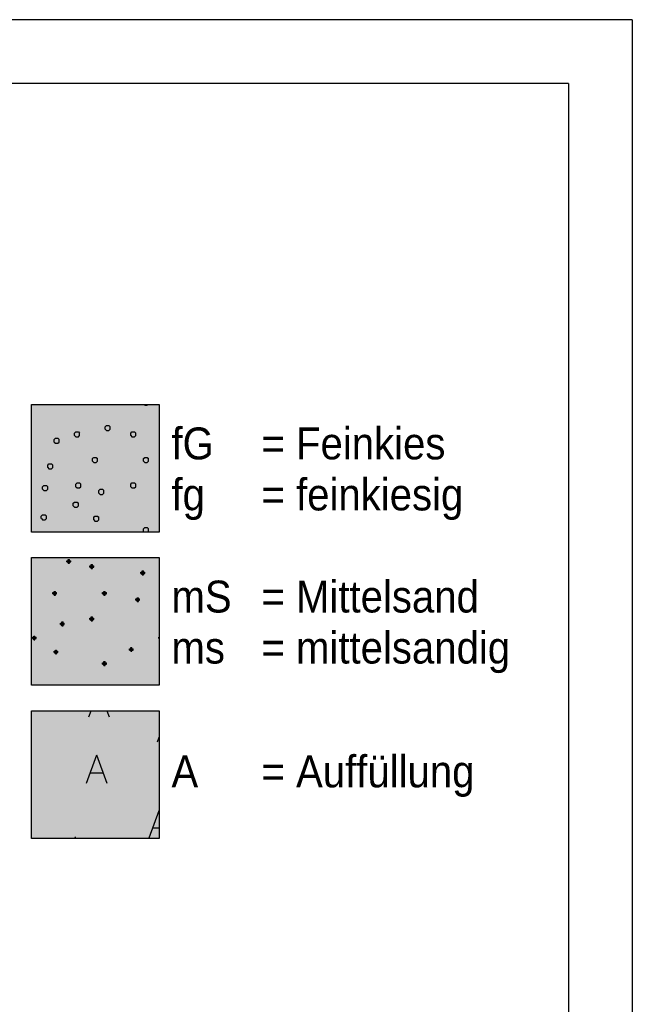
# Paper-space layout 'LEG-GEO DIN-A4' of a CAD drawing. Header units: metres. Extents: x 0 to 210, y 0 to 297.
# Tile 7 of 7: x 162 to 210, y 220 to 297. Entities that reach past the tile are written whole.
import ezdxf

# ---------------------------------------------------------------- set-up
doc = ezdxf.new("R2010")
doc.units = ezdxf.units.M
for name, color, linetype in [('BG_GT_SCH_ALLE', 249, 'Continuous'), ('BG_GT_SO_A', 254, 'Continuous'), ('BG_GT_SO_G', 51, 'Continuous'), ('BG_GT_SO_S', 33, 'Continuous'), ('ZZ_LAYOUT', 2, 'Continuous'), ('ZZ_LEGENDE', 1, 'Continuous')]:
    doc.layers.add(name, color=color, linetype=linetype)
doc.styles.add('ARI025_V', font='arial.ttf', dxfattribs={"height": 2.5})

# ---------------------------------------------------------------- blocks, each defined once
blk = doc.blocks.new('LTV_A4')
at = {"color": 2}
for q in [(0, 297), (210, 0)]:
    blk.add_line((210, 297), q, dxfattribs=at)
at = {"color": 5}
for q in [(20, 292), (205, 5)]:
    blk.add_line((205, 292), q, dxfattribs=at)
blk = doc.blocks.new('11330_LEG-QS')
at = {"layer": 'BG_GT_SCH_ALLE'}
h = blk.add_hatch(dxfattribs=at)
h.set_pattern_fill('00096_FEINKIES', color=256, scale=10, style=0, pattern_type=2)
h.set_pattern_definition([(0, (0.8, 0.3), (0, 10), [0.1, -9.9]), (315, (3.8, 0.2), (10, -3e-12), [0.1414, -14.0007]), (0, (8.3, 0.2), (0, 10), [0.1, -9.9]), (315, (8.7, 4.9), (10, -3e-12), [0.1414, -14.0007]), (315, (5, 4.2), (10, -3e-12), [0.1414, -14.0007]), (45, (6.2, -0.9), (-3e-12, 10), [0.1414, -14.0007]), (90, (1.7, 2.5), (-10, 6e-16), [0.1, -9.9]), (315, (4.5, 2.2), (10, -3e-12), [0.1414, -14.0007]), (90, (6.7, 4.4), (-10, 6e-16), [0.1, -9.9]), (90, (6.6, -1.1), (-10, 6e-16), [0.1, -9.9]), (90, (6.8, 0.4), (-10, 6e-16), [0.1, -9.9]), (90, (8.2, 0), (-10, 6e-16), [0.1, -9.9]), (0, (4.8, 3.8), (0, 10), [0.1, -9.9]), (90, (4.7, 3.9), (-10, 6e-16), [0.1, -9.9]), (90, (2.1, -3.1), (-10, 6e-16), [0.1, -9.9]), (315, (2, 2.7), (10, -3e-12), [0.1414, -14.0007]), (90, (8.2, -0.1), (-10, 6e-16), [0.1, -9.9]), (90, (6.4, 0.4), (-10, 6e-16), [0.1, -9.9]), (90, (1.1, 0.4), (-10, 6e-16), [0.1, -9.9]), (0, (0.8, 0.7), (0, 10), [0.1, -9.9]), (0, (1.9, 2.7), (0, 10), [0.1, -9.9]), (0, (3.9, 0.1), (0, 10), [0.1, -9.9]), (90, (5.1, 3.9), (-10, 6e-16), [0.1, -9.9]), (0, (4.8, 4.2), (0, 10), [0.1, -9.9]), (0, (8, -2.3), (0, 10), [0.1, -9.9]), (45, (8.2, 0.1), (-3e-12, 10), [0.1414, -14.0007]), (90, (6.4, 0.5), (-10, 6e-16), [0.1, -9.9]), (0, (8.3, -0.2), (0, 10), [0.1, -9.9]), (315, (1.7, 2.4), (10, -3e-12), [0.1414, -14.0007]), (0, (8.8, 4.8), (0, 10), [0.1, -9.9]), (45, (3.7, -1.9), (-3e-12, 10), [0.1414, -14.0007]), (315, (1.7, -3.1), (10, -3e-12), [0.1414, -14.0007]), (0, (7.8, 2.7), (0, 10), [0.1, -9.9]), (90, (6.3, 4.4), (-10, 6e-16), [0.1, -9.9]), (0, (7.8, 2.3), (0, 10), [0.1, -9.9]), (0, (3.8, -1.8), (0, 10), [0.1, -9.9]), (45, (4.5, 1.8), (-3e-12, 10), [0.1414, -14.0007]), (45, (0.7, 4.6), (-3e-12, 10), [0.1414, -14.0007]), (0, (4.9, 4.2), (0, 10), [0.1, -9.9]), (0, (0.8, 4.3), (0, 10), [0.1, -9.9]), (45, (7.8, -2), (-3e-12, 10), [0.1414, -14.0007]), (90, (6.2, -1.1), (-10, 6e-16), [0.1, -9.9]), (45, (8.1, -2.3), (-3e-12, 10), [0.1414, -14.0007]), (315, (8.1, -1.9), (10, -3e-12), [0.1414, -14.0007]), (315, (4.2, 1.9), (10, -3e-12), [0.1414, -14.0007]), (315, (6.7, 0.7), (10, -3e-12), [0.1414, -14.0007]), (90, (4.2, 2), (-10, 6e-16), [0.1, -9.9]), (90, (5.1, 4), (-10, 6e-16), [0.1, -9.9]), (0, (8.9, 4.8), (0, 10), [0.1, -9.9]), (0, (4, 0.1), (0, 10), [0.1, -9.9]), (45, (6.5, -1.2), (-3e-12, 10), [0.1414, -14.0007]), (45, (1, 4.3), (-3e-12, 10), [0.1414, -14.0007]), (45, (6.3, 4.6), (-3e-12, 10), [0.1414, -14.0007]), (45, (8, 2.3), (-3e-12, 10), [0.1414, -14.0007]), (90, (9.1, 5), (-10, 6e-16), [0.1, -9.9]), (90, (1.7, 2.4), (-10, 6e-16), [0.1, -9.9]), (90, (6.8, 0.5), (-10, 6e-16), [0.1, -9.9]), (90, (4.1, -2), (-10, 6e-16), [0.1, -9.9]), (90, (3.7, -2), (-10, 6e-16), [0.1, -9.9]), (90, (8.2, -2.1), (-10, 6e-16), [0.1, -9.9]), (90, (8.2, -2.2), (-10, 6e-16), [0.1, -9.9]), (90, (4.7, 4), (-10, 6e-16), [0.1, -9.9]), (0, (1.8, 2.3), (0, 10), [0.1, -9.9]), (0, (3.9, -1.8), (0, 10), [0.1, -9.9]), (0, (8.4, -0.2), (0, 10), [0.1, -9.9]), (90, (0.7, 0.4), (-10, 6e-16), [0.1, -9.9]), (0, (4.3, 1.8), (0, 10), [0.1, -9.9]), (90, (9.1, 4.9), (-10, 6e-16), [0.1, -9.9]), (45, (4.7, 4.1), (-3e-12, 10), [0.1414, -14.0007]), (0, (6.4, -0.8), (0, 10), [0.1, -9.9]), (45, (8.7, 5.1), (-3e-12, 10), [0.1414, -14.0007]), (315, (6.4, 0.4), (10, -3e-12), [0.1414, -14.0007]), (90, (1.7, -3), (-10, 6e-16), [0.1, -9.9]), (315, (4.7, 3.9), (10, -3e-12), [0.1414, -14.0007]), (90, (1.7, -3.1), (-10, 6e-16), [0.1, -9.9]), (90, (6.6, -1), (-10, 6e-16), [0.1, -9.9]), (90, (8.1, 2.5), (-10, 6e-16), [0.1, -9.9]), (90, (7.8, -2.1), (-10, 6e-16), [0.1, -9.9]), (90, (3.8, 0.3), (-10, 6e-16), [0.1, -9.9]), (90, (0.7, 0.5), (-10, 6e-16), [0.1, -9.9]), (0, (0.9, 4.3), (0, 10), [0.1, -9.9]), (90, (0.7, 4.5), (-10, 6e-16), [0.1, -9.9]), (0, (6.5, 0.3), (0, 10), [0.1, -9.9]), (45, (1, 0.3), (-3e-12, 10), [0.1414, -14.0007]), (45, (4.2, 2.1), (-3e-12, 10), [0.1414, -14.0007]), (90, (6.7, 4.5), (-10, 6e-16), [0.1, -9.9]), (0, (8.4, 0.2), (0, 10), [0.1, -9.9]), (0, (6.3, -0.8), (0, 10), [0.1, -9.9]), (0, (6.5, 0.7), (0, 10), [0.1, -9.9]), (90, (3.8, 0.2), (-10, 6e-16), [0.1, -9.9]), (0, (1.9, -3.2), (0, 10), [0.1, -9.9]), (90, (1.1, 0.5), (-10, 6e-16), [0.1, -9.9]), (0, (0.9, 4.7), (0, 10), [0.1, -9.9]), (90, (1.1, 4.4), (-10, 6e-16), [0.1, -9.9]), (0, (6.6, 0.7), (0, 10), [0.1, -9.9]), (0, (0.8, 4.7), (0, 10), [0.1, -9.9]), (90, (6.2, -1), (-10, 6e-16), [0.1, -9.9]), (315, (8.2, -0.1), (10, -3e-12), [0.1414, -14.0007]), (0, (4.3, 2.2), (0, 10), [0.1, -9.9]), (0, (6.4, 4.3), (0, 10), [0.1, -9.9]), (0, (6.4, -1.2), (0, 10), [0.1, -9.9]), (315, (6.2, -1.1), (10, -3e-12), [0.1414, -14.0007]), (90, (3.7, -2.1), (-10, 6e-16), [0.1, -9.9]), (0, (1.8, 2.7), (0, 10), [0.1, -9.9]), (315, (6.5, -0.8), (10, -3e-12), [0.1414, -14.0007]), (90, (6.3, 4.5), (-10, 6e-16), [0.1, -9.9]), (315, (9, 5.2), (10, -3e-12), [0.1414, -14.0007]), (45, (0.7, 0.6), (-3e-12, 10), [0.1414, -14.0007]), (0, (3.8, -2.2), (0, 10), [0.1, -9.9]), (45, (6.4, 0.6), (-3e-12, 10), [0.1414, -14.0007]), (90, (8.6, -0.1), (-10, 6e-16), [0.1, -9.9]), (315, (0.7, 4.4), (10, -3e-12), [0.1414, -14.0007]), (90, (8.6, 0), (-10, 6e-16), [0.1, -9.9]), (90, (8.1, 2.4), (-10, 6e-16), [0.1, -9.9]), (315, (1, 4.7), (10, -3e-12), [0.1414, -14.0007]), (45, (8.5, -0.2), (-3e-12, 10), [0.1414, -14.0007]), (45, (4, -2.2), (-3e-12, 10), [0.1414, -14.0007]), (315, (8, 2.7), (10, -3e-12), [0.1414, -14.0007]), (45, (2, -3.2), (-3e-12, 10), [0.1414, -14.0007]), (315, (7.7, 2.4), (10, -3e-12), [0.1414, -14.0007]), (315, (1, 0.7), (10, -3e-12), [0.1414, -14.0007]), (0, (7.9, -2.3), (0, 10), [0.1, -9.9]), (90, (4.2, 0.2), (-10, 6e-16), [0.1, -9.9]), (45, (3.8, 0.4), (-3e-12, 10), [0.1414, -14.0007]), (0, (1.9, 2.3), (0, 10), [0.1, -9.9]), (90, (7.7, 2.5), (-10, 6e-16), [0.1, -9.9]), (0, (7.9, 2.7), (0, 10), [0.1, -9.9]), (90, (4.2, 0.3), (-10, 6e-16), [0.1, -9.9]), (0, (3.9, 0.5), (0, 10), [0.1, -9.9]), (0, (7.9, 2.3), (0, 10), [0.1, -9.9]), (0, (8, -1.9), (0, 10), [0.1, -9.9]), (90, (7.7, 2.4), (-10, 6e-16), [0.1, -9.9]), (0, (8.8, 5.2), (0, 10), [0.1, -9.9]), (90, (7.8, -2.2), (-10, 6e-16), [0.1, -9.9]), (90, (1.1, 4.5), (-10, 6e-16), [0.1, -9.9]), (0, (6.5, 4.7), (0, 10), [0.1, -9.9]), (90, (4.6, 2), (-10, 6e-16), [0.1, -9.9]), (315, (3.7, -2.1), (10, -3e-12), [0.1414, -14.0007]), (90, (8.7, 4.9), (-10, 6e-16), [0.1, -9.9]), (0, (0.9, 0.7), (0, 10), [0.1, -9.9]), (0, (8.9, 5.2), (0, 10), [0.1, -9.9]), (45, (1.7, -2.9), (-3e-12, 10), [0.1414, -14.0007]), (315, (7.8, -2.2), (10, -3e-12), [0.1414, -14.0007]), (0, (1.8, -3.2), (0, 10), [0.1, -9.9]), (90, (4.2, 1.9), (-10, 6e-16), [0.1, -9.9]), (315, (6.6, 4.7), (10, -3e-12), [0.1414, -14.0007]), (0, (1.8, -2.8), (0, 10), [0.1, -9.9]), (0, (4, 0.5), (0, 10), [0.1, -9.9]), (45, (6.6, 4.3), (-3e-12, 10), [0.1414, -14.0007]), (45, (1.7, 2.6), (-3e-12, 10), [0.1414, -14.0007]), (90, (2.1, -3), (-10, 6e-16), [0.1, -9.9]), (90, (0.7, 4.4), (-10, 6e-16), [0.1, -9.9]), (45, (4.1, 0.1), (-3e-12, 10), [0.1414, -14.0007]), (0, (6.5, 4.3), (0, 10), [0.1, -9.9]), (315, (6.3, 4.4), (10, -3e-12), [0.1414, -14.0007]), (90, (2.1, 2.5), (-10, 6e-16), [0.1, -9.9]), (315, (2, -2.8), (10, -3e-12), [0.1414, -14.0007]), (45, (6.7, 0.3), (-3e-12, 10), [0.1414, -14.0007]), (90, (4.6, 1.9), (-10, 6e-16), [0.1, -9.9]), (0, (0.9, 0.3), (0, 10), [0.1, -9.9]), (0, (6.4, 4.7), (0, 10), [0.1, -9.9]), (315, (0.7, 0.4), (10, -3e-12), [0.1414, -14.0007]), (0, (6.6, 0.3), (0, 10), [0.1, -9.9]), (0, (7.9, -1.9), (0, 10), [0.1, -9.9]), (45, (7.7, 2.6), (-3e-12, 10), [0.1414, -14.0007]), (0, (1.9, -2.8), (0, 10), [0.1, -9.9]), (0, (4.4, 2.2), (0, 10), [0.1, -9.9]), (315, (4.1, 0.5), (10, -3e-12), [0.1414, -14.0007]), (45, (2, 2.3), (-3e-12, 10), [0.1414, -14.0007]), (315, (4, -1.8), (10, -3e-12), [0.1414, -14.0007]), (90, (8.7, 5), (-10, 6e-16), [0.1, -9.9]), (90, (2.1, 2.4), (-10, 6e-16), [0.1, -9.9]), (0, (3.9, -2.2), (0, 10), [0.1, -9.9]), (0, (4.9, 3.8), (0, 10), [0.1, -9.9]), (315, (8.5, 0.2), (10, -3e-12), [0.1414, -14.0007]), (0, (4.4, 1.8), (0, 10), [0.1, -9.9]), (45, (9, 4.8), (-3e-12, 10), [0.1414, -14.0007]), (0, (6.3, -1.2), (0, 10), [0.1, -9.9]), (45, (5, 3.8), (-3e-12, 10), [0.1414, -14.0007]), (90, (4.1, -2.1), (-10, 6e-16), [0.1, -9.9])])
h.paths.add_polyline_path([(-32.056, -25.153), (-42.056, -25.153), (-42.056, -35.153), (-32.056, -35.153)])
h = blk.add_hatch(dxfattribs=at)
h.set_pattern_fill('00141_PGSL_MITTELSAND', color=256, scale=10, style=0, pattern_type=2)
h.set_pattern_definition([(90, (141.7, 13.9), (-9.9, 6e-16), [0.1, -9.8]), (90, (141.1, 10.1), (-9.9, 6e-16), [0.1, -9.8]), (0, (145, 14.4), (0, 9.9), [0.1, -9.8]), (90, (141.6, 13.8), (-9.9, 6e-16), [0.1, -9.8]), (0, (141.5, 14.1), (0, 9.9), [0.1, -9.8]), (90, (138, 12.3), (-9.9, 6e-16), [0.1, -9.8]), (90, (143.4, 11), (-9.9, 6e-16), [0.1, -9.8]), (90, (138, 16.4), (-9.9, 6e-16), [0.1, -9.8]), (0, (144.8, 14.499), (0, 9.9), [0.3, -9.6]), (0, (141.4, 14), (0, 9.9), [0.1, -9.8]), (90, (139.1, 14.4), (-9.9, 6e-16), [0.1, -9.8]), (90, (145.1, 9.9), (-9.9, 6e-16), [0.1, -9.8]), (90, (137.8, 12.4), (-9.9, 6e-16), [0.1, -9.8]), (0, (146.1, 16.9), (0, 9.9), [0.1, -9.8]), (0, (139, 14.4), (0, 9.9), [0.1, -9.8]), (0, (137.9, 12.6), (0, 9.9), [0.1, -9.8]), (0, (138.8, 9), (0, 9.9), [0.1, -9.8]), (90, (138.8, 14.4), (-9.9, 6e-16), [0.1, -9.8]), (90, (143.5, 10.9), (-9.9, 6e-16), [0.1, -9.8]), (90, (144.8, 14.4), (-9.9, 6e-16), [0.1, -9.8]), (90, (141, 10.1), (-9.9, 6e-16), [0.1, -9.8]), (0, (146, 16.899), (0, 9.9), [0.1, -9.8]), (0, (145.1, 9.9), (0, 9.9), [0.1, -9.8]), (90, (140.9, 10), (-9.9, 6e-16), [0.1, -9.8]), (0, (141.4, 13.9), (0, 9.9), [0.1, -9.8]), (90, (145.6, 12.1), (-9.9, 6e-16), [0.1, -9.8]), (0, (144.9, 14.399), (0, 9.9), [0.1, -9.8]), (90, (146.1, 16.8), (-9.9, 6e-16), [0.1, -9.8]), (90, (141.9, 15.9), (-9.9, 6e-16), [0.1, -9.8]), (0, (145.9, 17), (0, 9.9), [0.1, -9.8]), (90, (145.5, 12.1), (-9.9, 6e-16), [0.1, -9.8]), (0, (138, 16.5), (0, 9.9), [0.1, -9.8]), (0, (139, 8.9), (0, 9.9), [0.1, -9.8]), (90, (145.6, 11.9), (-9.9, 6e-16), [0.1, -9.8]), (90, (141.8, 16), (-9.9, 6e-16), [0.1, -9.8]), (90, (143.4, 10.8), (-9.9, 6e-16), [0.1, -9.8]), (0, (137.9, 12.399), (0, 9.9), [0.1, -9.8]), (0, (138.8, 14.499), (0, 9.9), [0.3, -9.6]), (0, (143.4, 11), (0, 9.9), [0.1, -9.8]), (0, (140.9, 10), (0, 9.9), [0.1, -9.8]), (0, (144.9, 9.9), (0, 9.9), [0.1, -9.8]), (0, (138.8, 8.999), (0, 9.9), [0.3, -9.6]), (0, (137.8, 12.4), (0, 9.9), [0.1, -9.8]), (90, (141.5, 14), (-9.9, 6e-16), [0.1, -9.8]), (90, (145.9, 16.9), (-9.9, 6e-16), [0.1, -9.8]), (0, (141.1, 10), (0, 9.9), [0.1, -9.8]), (90, (145.7, 12), (-9.9, 6e-16), [0.1, -9.8]), (0, (145, 9.7), (0, 9.9), [0.1, -9.8]), (0, (139, 14.5), (0, 9.9), [0.1, -9.8]), (0, (145.5, 12.2), (0, 9.9), [0.1, -9.8]), (90, (146, 17), (-9.9, 6e-16), [0.1, -9.8]), (0, (142, 16), (0, 9.9), [0.1, -9.8]), (0, (138.9, 8.899), (0, 9.9), [0.1, -9.8]), (90, (138.1, 12.4), (-9.9, 6e-16), [0.1, -9.8]), (90, (145, 14.5), (-9.9, 6e-16), [0.1, -9.8]), (0, (143.2, 10.9), (0, 9.9), [0.1, -9.8]), (90, (138.9, 14.3), (-9.9, 6e-16), [0.1, -9.8]), (90, (137.9, 12.5), (-9.9, 6e-16), [0.1, -9.8]), (0, (145.9, 16.9), (0, 9.9), [0.1, -9.8]), (0, (145.5, 11.9), (0, 9.9), [0.1, -9.8]), (0, (145.9, 16.999), (0, 9.9), [0.3, -9.6]), (90, (142.1, 16), (-9.9, 6e-16), [0.1, -9.8]), (90, (137.9, 16.6), (-9.9, 6e-16), [0.1, -9.8]), (0, (144.8, 14.5), (0, 9.9), [0.1, -9.8]), (90, (137.9, 16.4), (-9.9, 6e-16), [0.1, -9.8]), (0, (143.3, 11.1), (0, 9.9), [0.1, -9.8]), (90, (143.3, 10.8), (-9.9, 6e-16), [0.1, -9.8]), (0, (138, 12.5), (0, 9.9), [0.1, -9.8]), (90, (139, 8.8), (-9.9, 6e-16), [0.1, -9.8]), (90, (141.5, 13.8), (-9.9, 6e-16), [0.1, -9.8]), (0, (145.4, 12.1), (0, 9.9), [0.1, -9.8]), (0, (146, 16.8), (0, 9.9), [0.1, -9.8]), (90, (144.9, 14.3), (-9.9, 6e-16), [0.1, -9.8]), (0, (141.8, 16.1), (0, 9.9), [0.1, -9.8]), (90, (145.5, 11.9), (-9.9, 6e-16), [0.1, -9.8]), (90, (143.2, 10.9), (-9.9, 6e-16), [0.1, -9.8]), (0, (138, 12.4), (0, 9.9), [0.1, -9.8]), (90, (145, 14.3), (-9.9, 6e-16), [0.1, -9.8]), (90, (144.9, 14.5), (-9.9, 6e-16), [0.1, -9.8]), (0, (145.1, 9.8), (0, 9.9), [0.1, -9.8]), (90, (146, 16.8), (-9.9, 6e-16), [0.1, -9.8]), (0, (137.9, 16.7), (0, 9.9), [0.1, -9.8]), (90, (141.1, 9.9), (-9.9, 6e-16), [0.1, -9.8]), (90, (138.9, 8.8), (-9.9, 6e-16), [0.1, -9.8]), (0, (137.8, 16.599), (0, 9.9), [0.3, -9.6]), (0, (145, 14.5), (0, 9.9), [0.1, -9.8]), (90, (146.2, 16.9), (-9.9, 6e-16), [0.1, -9.8]), (0, (137.8, 12.5), (0, 9.9), [0.1, -9.8]), (0, (141.5, 13.899), (0, 9.9), [0.1, -9.8]), (0, (141.5, 13.8), (0, 9.9), [0.1, -9.8]), (90, (138.9, 14.5), (-9.9, 6e-16), [0.1, -9.8]), (0, (141.9, 16.2), (0, 9.9), [0.1, -9.8]), (0, (138.9, 14.6), (0, 9.9), [0.1, -9.8]), (0, (145.4, 12), (0, 9.9), [0.1, -9.8]), (0, (141.1, 10.1), (0, 9.9), [0.1, -9.8]), (0, (144.9, 14.3), (0, 9.9), [0.1, -9.8]), (0, (138.8, 14.5), (0, 9.9), [0.1, -9.8]), (0, (145.4, 12.099), (0, 9.9), [0.3, -9.6]), (0, (143.2, 10.999), (0, 9.9), [0.3, -9.6]), (90, (141, 9.9), (-9.9, 6e-16), [0.1, -9.8]), (0, (138.9, 9.1), (0, 9.9), [0.1, -9.8]), (90, (137.9, 12.3), (-9.9, 6e-16), [0.1, -9.8]), (90, (142, 16.1), (-9.9, 6e-16), [0.1, -9.8]), (0, (137.9, 16.499), (0, 9.9), [0.1, -9.8]), (0, (146.1, 17), (0, 9.9), [0.1, -9.8]), (0, (137.8, 16.6), (0, 9.9), [0.1, -9.8]), (90, (138, 12.5), (-9.9, 6e-16), [0.1, -9.8]), (90, (145.1, 9.7), (-9.9, 6e-16), [0.1, -9.8]), (90, (141.6, 14), (-9.9, 6e-16), [0.1, -9.8]), (90, (138.9, 9), (-9.9, 6e-16), [0.1, -9.8]), (0, (145, 9.799), (0, 9.9), [0.1, -9.8]), (90, (145.1, 14.4), (-9.9, 6e-16), [0.1, -9.8]), (0, (141, 9.999), (0, 9.9), [0.1, -9.8]), (90, (139, 14.5), (-9.9, 6e-16), [0.1, -9.8]), (90, (144.9, 9.8), (-9.9, 6e-16), [0.1, -9.8]), (90, (141.9, 16.1), (-9.9, 6e-16), [0.1, -9.8]), (0, (138.9, 14.399), (0, 9.9), [0.1, -9.8]), (90, (139.1, 8.9), (-9.9, 6e-16), [0.1, -9.8]), (90, (145.4, 12), (-9.9, 6e-16), [0.1, -9.8]), (90, (145, 9.7), (-9.9, 6e-16), [0.1, -9.8]), (90, (141.2, 10), (-9.9, 6e-16), [0.1, -9.8]), (0, (144.9, 9.8), (0, 9.9), [0.1, -9.8]), (0, (138.8, 14.4), (0, 9.9), [0.1, -9.8]), (0, (143.3, 10.8), (0, 9.9), [0.1, -9.8]), (90, (145.2, 9.8), (-9.9, 6e-16), [0.1, -9.8]), (0, (137.9, 12.3), (0, 9.9), [0.1, -9.8]), (90, (138.1, 16.5), (-9.9, 6e-16), [0.1, -9.8]), (0, (141.9, 15.9), (0, 9.9), [0.1, -9.8]), (0, (143.3, 10.899), (0, 9.9), [0.1, -9.8]), (0, (144.9, 14.6), (0, 9.9), [0.1, -9.8]), (0, (140.9, 10.1), (0, 9.9), [0.1, -9.8]), (90, (146.1, 17), (-9.9, 6e-16), [0.1, -9.8]), (0, (141, 9.9), (0, 9.9), [0.1, -9.8]), (90, (137.8, 16.5), (-9.9, 6e-16), [0.1, -9.8]), (0, (145.5, 11.999), (0, 9.9), [0.1, -9.8]), (0, (144.9, 9.899), (0, 9.9), [0.3, -9.6]), (0, (144.8, 14.4), (0, 9.9), [0.1, -9.8]), (0, (145.6, 12.1), (0, 9.9), [0.1, -9.8]), (0, (141.4, 13.999), (0, 9.9), [0.3, -9.6]), (0, (137.8, 12.499), (0, 9.9), [0.3, -9.6]), (0, (141.8, 16.099), (0, 9.9), [0.3, -9.6]), (90, (138.8, 8.9), (-9.9, 6e-16), [0.1, -9.8]), (0, (138, 16.6), (0, 9.9), [0.1, -9.8]), (0, (146, 17.1), (0, 9.9), [0.1, -9.8]), (0, (142, 16.1), (0, 9.9), [0.1, -9.8]), (0, (141.6, 13.9), (0, 9.9), [0.1, -9.8]), (0, (137.9, 16.4), (0, 9.9), [0.1, -9.8]), (0, (138.9, 14.3), (0, 9.9), [0.1, -9.8]), (90, (139, 9), (-9.9, 6e-16), [0.1, -9.8]), (0, (145.6, 12), (0, 9.9), [0.1, -9.8]), (90, (141.4, 13.9), (-9.9, 6e-16), [0.1, -9.8]), (90, (143.3, 11), (-9.9, 6e-16), [0.1, -9.8]), (0, (138.9, 8.8), (0, 9.9), [0.1, -9.8]), (0, (137.8, 16.5), (0, 9.9), [0.1, -9.8]), (90, (145, 9.9), (-9.9, 6e-16), [0.1, -9.8]), (0, (140.9, 10.099), (0, 9.9), [0.3, -9.6]), (0, (139, 9), (0, 9.9), [0.1, -9.8]), (90, (138, 16.6), (-9.9, 6e-16), [0.1, -9.8]), (90, (142, 15.9), (-9.9, 6e-16), [0.1, -9.8]), (0, (141.8, 16), (0, 9.9), [0.1, -9.8]), (0, (141.6, 14), (0, 9.9), [0.1, -9.8]), (90, (139, 14.3), (-9.9, 6e-16), [0.1, -9.8]), (0, (143.4, 10.9), (0, 9.9), [0.1, -9.8]), (0, (145, 10), (0, 9.9), [0.1, -9.8]), (0, (143.2, 11), (0, 9.9), [0.1, -9.8]), (0, (141.9, 15.999), (0, 9.9), [0.1, -9.8]), (0, (141, 10.2), (0, 9.9), [0.1, -9.8]), (0, (138.8, 8.9), (0, 9.9), [0.1, -9.8])])
h.paths.add_polyline_path([(-32.056, -37.153), (-42.056, -37.153), (-42.056, -47.153), (-32.056, -47.153)])
h = blk.add_hatch(dxfattribs=at)
h.set_pattern_fill('00141_PGSL_AUFFUELLUNG', color=256, scale=10, style=0, pattern_type=2)
h.set_pattern_definition([(0, (48.8606, 16.5675), (11.97976685, 0.1788025), [1.0172, -638.64871]), (289.9924, (54.278, 13.687), (66.0675201, -180.4117127), [2.341, -280.58816]), (0, (47.1865, 10.1458), (11.97976685, 0.1788025), [1.0172, -638.64871]), (0, (53.7776, 12.2762), (11.97976685, 0.1788025), [1.0172, -638.64871]), (289.9924, (49.361, 17.978), (66.0675201, -180.4117127), [2.341, -280.58816]), (69.9794, (46.887, 9.356), (9.7447357, 28.787201), [2.341, -161.12888]), (289.9924, (47.687, 11.556), (66.0675201, -180.4117127), [2.341, -280.58816]), (69.9794, (48.561, 15.778), (9.7447357, 28.787201), [2.341, -161.12888]), (69.9794, (53.478, 11.487), (9.7447357, 28.787201), [2.341, -161.12888])])
h.paths.add_polyline_path([(-32.056, -49.153), (-42.056, -49.153), (-42.056, -59.153), (-32.056, -59.153)])
at = {"layer": 'BG_GT_SO_A'}
blk.add_hatch(color=256, dxfattribs=at).paths.add_polyline_path([(-32.056, -49.153), (-42.056, -49.153), (-42.056, -59.153), (-32.056, -59.153)])
at = {"layer": 'BG_GT_SO_G'}
blk.add_hatch(color=256, dxfattribs=at).paths.add_polyline_path([(-32.056, -25.153), (-42.056, -25.153), (-42.056, -35.153), (-32.056, -35.153)])
at = {"layer": 'BG_GT_SO_S'}
blk.add_hatch(color=256, dxfattribs=at).paths.add_polyline_path([(-32.056, -37.153), (-42.056, -37.153), (-42.056, -47.153), (-32.056, -47.153)])
at = {"layer": 'ZZ_LEGENDE'}
for points in [[(-42.056, -25.153), (-32.056, -25.153), (-32.056, -35.153), (-42.056, -35.153)], [(-42.056, -37.153), (-32.056, -37.153), (-32.056, -47.153), (-42.056, -47.153)], [(-42.056, -49.153), (-32.056, -49.153), (-32.056, -59.153), (-42.056, -59.153)]]:
    blk.add_lwpolyline(points, close=True, dxfattribs=at)
at = {"layer": 'ZZ_LEGENDE', "style": 'ARI025_V', "width": 0.9}
for s, p in [('fG', (-31.1, -29.453)), ('= Feinkies', (-24.05, -29.453)), ('fg', (-31.1, -33.453)), ('= feinkiesig', (-24.05, -33.453)), ('mS', (-31.1, -41.453)), ('= Mittelsand', (-24.05, -41.453)), ('= mittelsandig', (-24.05, -45.453)), ('ms', (-31.1, -45.453)), ('= Auffüllung', (-24.05, -55.153)), ('A', (-31.1, -55.153))]:
    blk.add_text(s, height=2.5, dxfattribs=at).set_placement(p)

psp = doc.layouts.new('LEG-GEO DIN-A4')

# ---------------------------------------------------------------- block references
at = {"layer": 'ZZ_LAYOUT'}
psp.add_blockref('LTV_A4', (0, 0), dxfattribs=at)
at = {"layer": 'ZZ_LEGENDE'}
psp.add_blockref('11330_LEG-QS', (205, 292), dxfattribs=at)

doc.saveas('drawing.dxf')
